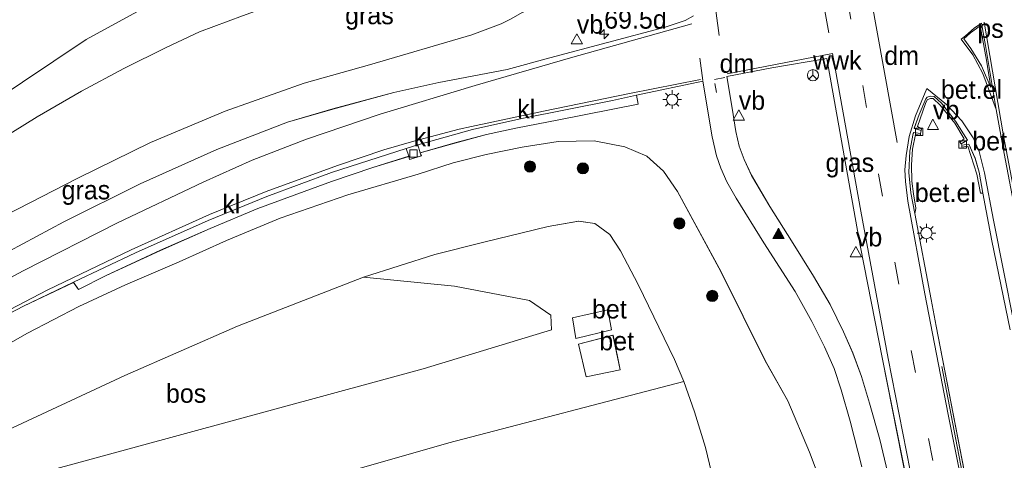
# Model space of a CAD drawing. Header units: millimetres. Extents: x 180000 to 190000, y 466229 to 468626.
# Tile 41 of 202: x 181608 to 181740, y 468025 to 468084. Entities that reach past the tile are written whole.
import ezdxf
from ezdxf.enums import TextEntityAlignment as Align

# ---------------------------------------------------------------- set-up
doc = ezdxf.new("R2010")
doc.units = ezdxf.units.MM
doc.linetypes.add('39strp', pattern=[12, 3, -9])
for name, color, linetype, lineweight in [('as-bs-kilometr', 13, 'Continuous', 18), ('bp-b5-bos', 93, 'Continuous', 18), ('bp-b5-grasland', 93, 'Continuous', 18), ('bp-bs-boom', 93, 'Continuous', 18), ('bw-bs-rona', 8, 'Continuous', 18), ('gw-bs-kruinlijn', 93, 'Continuous', 18), ('gw-bs-teenlijn', 93, 'Continuous', 18), ('mk-b5-vlakmark', 8, 'Continuous', 18), ('mk-bs-39streep 0.15', 8, '39strp', 18), ('mk-bs-haaientd', 8, 'haaitd', 18), ('mk-bs-streep 0.15', 8, 'Continuous', 18), ('mk-bs-vlakmark', 8, 'Continuous', 18), ('vh-b5-verh_soort', 8, 'Continuous', 18), ('wh-bs-kolk', 8, 'Continuous', 18), ('wm-bs-lichtmast', 8, 'Continuous', 18), ('wm-bs-verkeersbord', 8, 'Continuous', 18)]:
    doc.layers.add(name, color=color, linetype=linetype, lineweight=lineweight)
doc.styles.add('rtw_iso', font='iso-rtw.shx')
doc.linetypes.add('haaitd', pattern='A,0,-0.25,[25,RTW.shx,S=0.1,R=180,X=0,Y=0],-0.75', length=1)

# ---------------------------------------------------------------- blocks, each defined once
blk = doc.blocks.new('kolk')
blk.add_lwpolyline([(-0.5, -0.5), (0.5, -0.5), (0.5, 0.5), (-0.5, 0.5)], close=True)
blk = doc.blocks.new('verkeersbord')
for p, q in [((0, 0.75), (-0.75, -0.625)), ((0.75, -0.625), (0, 0.75)), ((-0.75, -0.625), (0.75, -0.625))]:
    blk.add_line(p, q)
blk = doc.blocks.new('dtbattr')
at = {"style": 'rtw_iso'}
blk.add_attdef('TAG', (0.59, 0.87), '', height=2.5, dxfattribs=at)
blk = doc.blocks.new('wegwijzer')
for q in [(-0.53, -0.53), (0, 0.75), (0.53, -0.53)]:
    blk.add_line((0, 0), q)
blk.add_circle((0, 0), 0.75)
blk = doc.blocks.new('dtbattr-r')
at = {"style": 'rtw_iso'}
blk.add_attdef('TAG', text='', height=2.5, dxfattribs=at).set_placement((0, 0), align=Align.MIDDLE_CENTER)
blk = doc.blocks.new('d33az_ACAD_1_FMEBLOCK100')
at = {"layer": 'bp-b5-grasland'}
for points in [[(147.6, 9.51, 29.79), (145.25, 15.66, 30), (142.36, 22.51, 29.99), (139.33, 27.89, 29.93), (133.48, 39.74, 29.9), (127.62, 50.52, 29.83), (125.77, 53.21, 29.65), (123.52, 55.24, 29.69), (120.56, 56.46, 29.69), (116.5, 57.28, 29.67), (111.67, 57.19, 29.68), (106.84, 56.43, 29.65), (102.03, 55.45, 29.57), (97.65, 54.35, 29.59), (92.96, 52.82, 29.51), (83.55, 50.07, 29.43), (74.5, 46.96, 29.51), (67.35, 43.96, 29.56), (60.99, 41.09, 29.59), (53.81, 38.04, 29.66), (47.6, 35.16, 29.81), (40.75, 31.58, 29.89), (33.41, 27.42, 30.06)], [(36.11, 11.17, 33.23), (93.64, 26.8, 33.13), (110.76, 32.04, 33.31), (110.67, 33.97, 33.38), (107.83, 35.94, 33.46), (97.83, 37.86, 33.54), (85.63, 39.04, 33.08), (95.17, 42.1, 33.18), (101.74, 43.76, 33.26), (110.33, 45.81, 33.19), (114.41, 46.54, 33.21), (116.55, 46.24, 33.26), (118.57, 44.76, 33.22), (119.98, 42.6, 33.33), (122.38, 38.06, 33.33), (127.2, 28.06, 33.53), (128.47, 25.1, 33.42), (97.05, 16.91, 33.24), (59.69, 6.21, 33.34), (29.2, -1.72, 32.98)], [(32.05, 30.93, 30.35), (40.2, 35.18, 30.18), (46.9, 38.36, 30.06), (47.54, 37.4, 30), (51.24, 39.27, 29.95), (58.49, 42.64, 29.86), (65.13, 45.57, 29.78), (71.54, 48.24, 29.67), (77.7, 50.52, 29.67), (81.38, 51.86, 29.64), (86.89, 53.7, 29.64), (91.69, 55.21, 29.65), (91.79, 54.8, 29.65), (93.38, 55.26, 29.63), (93.23, 55.69, 29.61), (97.87, 56.99, 29.62), (102.1, 58.13, 29.66), (106.01, 58.97, 29.7), (111.76, 60.09, 29.7), (122.38, 62.19, 29.8), (122.14, 63.38, 29.82), (130.99, 65.27, 29.97), (132.27, 57.82, 29.89), (132.84, 55.28, 29.89), (133.42, 53.62, 29.88), (134.23, 51.82, 29.89), (135.47, 49.63, 29.88), (139.17, 43.63, 29.92), (143.33, 37.16, 29.9), (145.57, 33.13, 29.94), (147.27, 29.74, 29.95), (148.55, 26.87, 29.94), (149.48, 24, 29.98), (150.69, 19.8, 29.95), (152.27, 13.7, 29.96)]]:
    blk.add_polyline3d(points, dxfattribs=at)
for points in [[(114.03, 30.87, 33.25), (118.82, 32.01, 33.25), (118.33, 34.7, 33.28), (113.58, 33.62, 33.26)], [(119.97, 26.69, 33.24), (119, 31.31, 33.27), (114.4, 30.11, 33.27), (115.42, 25.74, 33.23)]]:
    blk.add_polyline3d(points, close=True, dxfattribs=at)
blk = doc.blocks.new('verfsymbol')
for color in [252, 253]:
    blk.add_hatch(color=color).paths.add_polyline_path([(0.75, -0.625), (0, 0.75), (-0.75, -0.625)])
blk.add_lwpolyline([(0.75, -0.625), (0, 0.75), (-0.75, -0.625)], close=True)
blk = doc.blocks.new('dtbattr-l')
at = {"style": 'rtw_iso'}
blk.add_attdef('TAG', (0, 0), '', height=2.5, dxfattribs=at)
blk = doc.blocks.new('boom')
blk.add_hatch(color=256).paths.add_polyline_path([(-0.75, 0, 1), (0.75, 0, 1)])
blk.add_circle((0, 0), 0.75)
blk = doc.blocks.new('lantaarnpaal')
for p, q in [((-0.75, 0), (-1.25, 0)), ((-0.88, 0.88), (-0.53, 0.53)), ((0, 0.75), (0, 1.25)), ((0.53, 0.53), (0.88, 0.88)), ((0.75, 0), (1.25, 0)), ((-0.53, -0.53), (-0.88, -0.88)), ((0, -0.75), (0, -1.25)), ((0.53, -0.53), (0.88, -0.88))]:
    blk.add_line(p, q)
blk.add_circle((0, 0), 0.75)
blk = doc.blocks.new('d33az_ACAD_1_FMEBLOCK163')
at = {"layer": 'vh-b5-verh_soort'}
for points in [[(99.14, 94.74, 30.01), (95.88, 111.25, 30.04), (92.89, 126.43, 30.05), (90.76, 138.43, 30.11), (88.41, 151.44, 30.17), (81.08, 150.2, 30), (75.06, 149.03, 29.99), (75.77, 144.81, 29.89), (76.24, 141.65, 29.87), (76.71, 139.69, 29.88), (77.39, 137.93, 29.88), (78.34, 135.81, 29.89), (80.79, 131.63, 29.9), (83.68, 127.05, 29.87), (86.64, 122.35, 29.88), (88.89, 118.54, 29.89), (90.63, 114.87, 29.93), (91.89, 112.06, 29.91), (93.07, 108.93, 29.92), (94.14, 105.35, 29.9), (95.51, 100.5, 29.92), (96.98, 94.29, 29.92)], [(93.11, 96.84, 29.96), (91.53, 102.95, 29.95), (90.32, 107.14, 29.98), (89.39, 110.01, 29.94), (88.11, 112.88, 29.95), (86.41, 116.27, 29.94), (84.17, 120.3, 29.9), (80.01, 126.78, 29.92), (76.31, 132.77, 29.88), (75.07, 134.96, 29.89), (74.25, 136.77, 29.88), (73.67, 138.42, 29.89), (73.1, 140.96, 29.89), (71.83, 148.41, 29.97), (62.97, 146.52, 29.82), (59.76, 145.81, 29.79), (47.65, 143.43, 29.73), (41.08, 141.93, 29.68), (33.76, 139.89, 29.66), (32.18, 139.41, 29.67), (22.21, 136.17, 29.68), (13.57, 133, 29.71), (5.73, 129.77, 29.86), (-3.98, 125.43, 29.95), (-12.27, 121.51, 30.06), (-18.96, 118.32, 30.18), (-27.12, 114.07, 30.35)], [(-28.25, 121.76, 30.41), (-13.59, 129.59, 30.16), (-3.35, 134.66, 30.05), (6.9, 139.25, 29.94), (16.31, 142.92, 29.88), (22.39, 144.67, 29.84), (30.53, 146.89, 29.79), (36.56, 148.21, 29.77), (45.67, 149.98, 29.78), (51.41, 151.52, 29.84), (66.8, 155.61, 29.96), (69.49, 156.53, 29.97), (70.58, 157.14, 29.98)], [(112.94, 115.18, 29.9), (110.49, 127.04, 29.84), (109.28, 133.42, 29.82), (108.8, 136.23, 29.82), (108.24, 138.08, 29.81), (107.41, 140, 29.8), (106.46, 139.83, 29.77), (106.39, 140.02, 29.77), (107.24, 140.52, 29.78), (105.63, 143.06, 29.81), (103.76, 145.44, 29.83), (102.78, 146.34, 29.85), (102.23, 146.39, 29.86), (101.85, 146.25, 29.87), (101.66, 146.06, 29.89), (100.77, 143.94, 29.89), (100.11, 142.09, 29.91), (101.03, 141.81, 29.89), (100.96, 141.42, 29.88), (100.05, 141.55, 29.93), (99.95, 141.41, 29.94), (99.5, 139.04, 29.96), (99.4, 136.2, 29.97), (99.67, 133.47, 29.95), (100.21, 130.72, 29.93), (102.37, 119.2, 29.94), (103.02, 115.66, 29.92), (106.79, 96.33, 29.85)]]:
    blk.add_polyline3d(points, dxfattribs=at)
blk = doc.blocks.new('hecto')
for p, q in [((0, 0.625), (-0.625, 0)), ((0, -0.625), (0, 0.625)), ((-0.625, 0), (0.625, 0)), ((0.625, 0), (0, -0.625))]:
    blk.add_line(p, q)

msp = doc.modelspace()

# ---------------------------------------------------------------- linework, layer by layer
at = {"layer": 'bp-b5-bos'}
msp.add_polyline3d([(181604.13, 468127.95, 32.85), (181620.32, 468135.75, 32.56), (181636.63, 468141.56, 32.8), (181661.09, 468150.41, 32.88), (181681.41, 468156.94, 33.01), (181681.14, 468153.51, 33.25), (181680.57, 468149.54, 33.37), (181680.1, 468147.17, 33.44), (181675.02, 468123.09, 33.7), (181672.92, 468112.69, 33.57), (181672.22, 468107.65, 33.57), (181659.65, 468100.38, 33.41), (181643.07, 468093.7, 33.59), (181628.4, 468087.04, 33.46), (181617.22, 468080.89, 33.29), (181604.33, 468072.27, 33.23)], dxfattribs=at)
for points in [[(181604.75, 468021.22, 33.23), (181586.69, 468014.03, 32.88), (181584.77, 468019.04, 32.84), (181602.15, 468026.57, 33.13), (181622.37, 468035.95, 33.26), (181637.45, 468042.58, 33.12), (181654.27, 468049.1, 33.08), (181666.47, 468047.91, 33.54), (181676.47, 468045.99, 33.46), (181679.31, 468044.02, 33.38), (181679.4, 468042.09, 33.31), (181662.28, 468036.85, 33.13)], [(181623.73, 468000.41, 33.21), (181557.45, 467985.48, 33.13), (181554.58, 467989.66, 33.13), (181558.77, 467995.82, 33.09), (181597.84, 468008.33, 32.98), (181628.33, 468016.27, 33.34), (181665.68, 468026.96, 33.24), (181697.11, 468035.15, 33.42), (181698.52, 468031.11, 33.45), (181699.99, 468026.34, 33.59), (181701.37, 468020.59, 33.91), (181700.52, 468018.85, 33.92)]]:
    msp.add_polyline3d(points, close=True, dxfattribs=at)
at = {"layer": 'bp-b5-grasland'}
for points in [[(181604.33, 468072.27, 33.23), (181617.22, 468080.89, 33.29), (181628.4, 468087.04, 33.46)], [(181698.38, 468084.05, 29.98), (181697.29, 468083.44, 29.97), (181694.6, 468082.53, 29.96), (181679.21, 468078.43, 29.84), (181673.47, 468076.89, 29.78), (181664.36, 468075.12, 29.77), (181658.33, 468073.8, 29.79), (181650.19, 468071.59, 29.84), (181644.11, 468069.84, 29.88), (181634.7, 468066.17, 29.94), (181624.45, 468061.57, 30.05), (181614.21, 468056.5, 30.16), (181599.55, 468048.68, 30.41)], [(181602.01, 468065.21, 33.03), (181610.67, 468070.54, 33.17), (181616.6, 468073.96, 33.11), (181622.23, 468077.02, 33.12), (181627.89, 468079.79, 33.23), (181632.38, 468081.91, 33.2), (181638.1, 468084.03, 33.36)], [(181638.1, 468084.03, 33.36), (181632.38, 468081.91, 33.2), (181627.89, 468079.79, 33.23), (181622.23, 468077.02, 33.12), (181616.6, 468073.96, 33.11), (181610.67, 468070.54, 33.17), (181602.01, 468065.21, 33.03)], [(181673.93, 468083.61, 29.59), (181672.68, 468082.97, 29.6), (181668.79, 468081.5, 29.5), (181655.11, 468077.49, 29.53), (181646.36, 468075.06, 29.6), (181635.79, 468071.28, 29.63), (181625.83, 468067.09, 29.75), (181616.08, 468062.35, 29.83), (181603.22, 468055.77, 30.02)], [(181603.22, 468055.77, 30.02), (181616.08, 468062.35, 29.83), (181625.83, 468067.09, 29.75), (181635.79, 468071.28, 29.63), (181646.36, 468075.06, 29.6), (181655.11, 468077.49, 29.53), (181668.79, 468081.5, 29.5), (181672.68, 468082.97, 29.6), (181673.93, 468083.61, 29.59)], [(181734.59, 468023.25, 29.85), (181730.82, 468042.57, 29.92), (181730.17, 468046.11, 29.94), (181728.01, 468057.63, 29.93), (181728.12, 468058.27, 30), (181728.1, 468058.34, 30.02), (181727.79, 468060.27, 30.07), (181727.6, 468061.93, 30.07), (181727.53, 468064.13, 30.08), (181727.68, 468066.24, 30.07), (181728.06, 468068.16, 30.05), (181728.73, 468068.11, 29.93), (181728.76, 468068.33, 29.88), (181728.83, 468068.72, 29.89), (181728.89, 468068.96, 29.93), (181728.33, 468069.23, 30.01), (181729.42, 468072.32, 30.06), (181729.63, 468072.8, 30.06), (181729.74, 468072.88, 30.06), (181730.07, 468072.99, 30.04), (181730.45, 468072.98, 30.02), (181731.36, 468072.12, 30.01), (181733.32, 468069.7, 29.97), (181734.6, 468067.61, 29.92), (181733.99, 468067.17, 29.86), (181734.19, 468066.93, 29.77), (181734.26, 468066.74, 29.77), (181734.29, 468066.48, 29.83), (181735.06, 468066.64, 29.92), (181736.28, 468062.86, 29.93), (181736.75, 468060.32, 29.91), (181737.08, 468060.34, 29.82), (181738.29, 468053.95, 29.84), (181740.74, 468042.09, 29.9)], [(181602.05, 468037.48, 30.06), (181609.39, 468041.63, 29.89), (181616.24, 468045.21, 29.81), (181622.45, 468048.09, 29.66), (181629.63, 468051.14, 29.59), (181635.99, 468054.01, 29.56), (181643.14, 468057.01, 29.51), (181652.19, 468060.12, 29.43), (181661.6, 468062.88, 29.51), (181666.29, 468064.4, 29.59), (181670.67, 468065.5, 29.57), (181675.48, 468066.48, 29.65), (181680.3, 468067.25, 29.68), (181685.14, 468067.34, 29.67), (181689.2, 468066.51, 29.69), (181692.16, 468065.29, 29.69), (181694.41, 468063.27, 29.65), (181696.26, 468060.57, 29.83), (181702.12, 468049.8, 29.9), (181707.96, 468037.95, 29.93), (181711, 468032.56, 29.99), (181713.89, 468025.71, 30), (181716.24, 468019.56, 29.79)], [(181701.37, 468020.59, 33.91), (181699.99, 468026.34, 33.59), (181698.52, 468031.11, 33.45), (181697.11, 468035.15, 33.42), (181695.84, 468038.11, 33.53), (181691.02, 468048.11, 33.33), (181688.62, 468052.65, 33.33), (181687.21, 468054.81, 33.22), (181685.19, 468056.29, 33.26), (181683.04, 468056.59, 33.21), (181678.97, 468055.86, 33.19), (181670.38, 468053.81, 33.26), (181663.81, 468052.15, 33.18), (181654.27, 468049.1, 33.08), (181637.45, 468042.58, 33.12), (181622.37, 468035.95, 33.26), (181602.15, 468026.57, 33.13)]]:
    msp.add_polyline3d(points, dxfattribs=at)
msp.add_polyline3d([(181729.24, 468010.24, 29.99), (181727.25, 468009.82, 29.9), (181724.78, 468021.2, 29.92), (181723.31, 468027.41, 29.92), (181721.94, 468032.27, 29.9), (181720.87, 468035.84, 29.92), (181719.7, 468038.98, 29.91), (181718.43, 468041.78, 29.93), (181716.69, 468045.45, 29.89), (181714.44, 468049.26, 29.88), (181711.48, 468053.97, 29.87), (181708.59, 468058.54, 29.9), (181706.14, 468062.73, 29.89), (181705.19, 468064.85, 29.88), (181704.51, 468066.6, 29.88), (181704.04, 468068.56, 29.87), (181703.57, 468071.72, 29.89), (181702.86, 468075.94, 29.99), (181708.88, 468077.11, 30), (181716.21, 468078.35, 30.17), (181718.56, 468065.34, 30.11), (181720.69, 468053.34, 30.05), (181723.68, 468038.16, 30.04), (181726.95, 468021.66, 30.01)], close=True, dxfattribs=at)
at = {"layer": 'gw-bs-kruinlijn'}
for points in [[(181685.35, 468158.12, 33), (181685.12, 468149.39, 33.25), (181684.73, 468137.33, 33.36), (181684.07, 468129.46, 33.32), (181682.14, 468117.23, 33.36), (181680.8, 468108.48, 33.29), (181679.79, 468104.86, 33.31), (181678.18, 468101.09, 33.28), (181676.28, 468098.54, 33.38), (181674.41, 468096.99, 33.39), (181671.93, 468095.64, 33.36), (181668.31, 468094.22, 33.38), (181656.93, 468090.25, 33.45), (181649.24, 468088.1, 33.52), (181638.1, 468084.03, 33.36), (181632.38, 468081.91, 33.2), (181627.89, 468079.79, 33.23), (181622.23, 468077.02, 33.12), (181616.6, 468073.96, 33.11), (181610.67, 468070.54, 33.17), (181602.01, 468065.21, 33.03)], [(181700.52, 468018.85, 33.92), (181701.37, 468020.59, 33.91), (181699.99, 468026.34, 33.59), (181698.52, 468031.11, 33.45), (181697.11, 468035.15, 33.42), (181695.84, 468038.11, 33.53), (181691.02, 468048.11, 33.33), (181688.62, 468052.65, 33.33), (181687.21, 468054.81, 33.22), (181685.19, 468056.29, 33.26), (181683.04, 468056.59, 33.21), (181678.97, 468055.86, 33.19), (181670.38, 468053.81, 33.26), (181663.81, 468052.15, 33.18), (181654.27, 468049.1, 33.08), (181637.45, 468042.58, 33.12), (181622.37, 468035.95, 33.26), (181602.15, 468026.57, 33.13)]]:
    msp.add_polyline3d(points, dxfattribs=at)
at = {"layer": 'gw-bs-teenlijn'}
for points in [[(181603.22, 468055.77, 30.02), (181616.08, 468062.35, 29.83), (181625.83, 468067.09, 29.75), (181635.79, 468071.28, 29.63), (181646.36, 468075.06, 29.6), (181655.11, 468077.49, 29.53), (181668.79, 468081.5, 29.5), (181672.68, 468082.97, 29.6), (181673.93, 468083.61, 29.59), (181675.6, 468084.52, 29.6), (181677.14, 468085.53, 29.64), (181678.24, 468086.36, 29.77), (181679.9, 468087.54, 29.81), (181681.42, 468088.77, 29.85), (181682.79, 468089.99, 29.89), (181683.94, 468090.94, 29.9), (181685.11, 468092.18, 29.9), (181686.3, 468093.91, 29.89), (181686.67, 468094.63, 29.89)], [(181602.05, 468037.48, 30.06), (181609.39, 468041.63, 29.89), (181616.24, 468045.21, 29.81), (181622.45, 468048.09, 29.66), (181629.63, 468051.14, 29.59), (181635.99, 468054.01, 29.56), (181643.14, 468057.01, 29.51), (181652.19, 468060.12, 29.43), (181661.6, 468062.88, 29.51), (181666.29, 468064.4, 29.59), (181670.67, 468065.5, 29.57), (181675.48, 468066.48, 29.65), (181680.3, 468067.25, 29.68), (181685.14, 468067.34, 29.67), (181689.2, 468066.51, 29.69), (181692.16, 468065.29, 29.69), (181694.41, 468063.27, 29.65), (181696.26, 468060.57, 29.83), (181702.12, 468049.8, 29.9), (181707.96, 468037.95, 29.93), (181711, 468032.56, 29.99), (181713.89, 468025.71, 30), (181716.24, 468019.56, 29.79)]]:
    msp.add_polyline3d(points, dxfattribs=at)
at = {"layer": 'mk-b5-vlakmark'}
msp.add_polyline3d([(181737.55, 468078.1, 29.99), (181738.16, 468074.48, 29.98), (181736.9, 468077.34, 29.97), (181735.47, 468079.66, 29.98), (181734.53, 468080.96, 29.98), (181735.42, 468081.77, 29.98), (181736.7, 468082.72, 29.99)], close=True, dxfattribs=at)
at = {"layer": 'mk-bs-39streep 0.15'}
for points in [[(181708.94, 468162.14, 30.42), (181709.34, 468158.02, 30.39), (181710.75, 468146.06, 30.34), (181713.7, 468122.25, 30.23), (181717.03, 468098.41, 30.2), (181718.93, 468086.54, 30.14), (181723.12, 468062.9, 30.06), (181727.51, 468039.32, 29.97), (181732.17, 468015.69, 29.97), (181736.91, 467992.14, 29.97), (181738.77, 467982.82, 29.93)], [(181701.28, 468085.31, 29.99), (181701.42, 468084.4, 30.02), (181702.63, 468076, 29.97)], [(181715.95, 468084.71, 30.18), (181716.84, 468079.77, 30.17)], [(181699.67, 468075.41, 29.94), (181698.4, 468083.88, 29.99)]]:
    msp.add_polyline3d(points, dxfattribs=at)
at = {"layer": 'mk-bs-haaientd'}
for points in [[(181725.63, 468067.09, 29.99), (181722.17, 468086.38, 30.09)], [(181702.57, 468075.81, 29.95), (181701.2, 468075.55, 29.95)]]:
    msp.add_polyline3d(points, dxfattribs=at)
at = {"layer": 'mk-bs-streep 0.15'}
for points in [[(181742.83, 468052.32, 29.92), (181739.85, 468068, 29.97), (181737.26, 468083.21, 30.03)], [(181698.19, 468082.98, 30.03), (181681.97, 468078.42, 29.85), (181669.21, 468074.75, 29.82), (181656.53, 468070.91, 29.84), (181646.67, 468067.57, 29.88), (181639.42, 468064.73, 29.89), (181632.84, 468061.83, 29.94), (181621.42, 468056.36, 30.08), (181608.79, 468049.97, 30.23), (181597.32, 468043.8, 30.5), (181588, 468038.57, 30.75), (181575.23, 468031.2, 31.17), (181557.18, 468020.56, 31.72), (181535.22, 468008.07, 32.33), (181513.72, 467996.69, 32.84), (181493.81, 467986.95, 33.19), (181470.63, 467976.58, 33.52), (181448.41, 467967.46, 33.65), (181435.2, 467962.39, 33.78), (181422.64, 467957.95, 33.82), (181413.28, 467954.78, 33.81)], [(181742.49, 468052.32, 29.91), (181739.95, 468065.64, 29.94), (181738.87, 468071.54, 29.97), (181737.44, 468080.1, 29.99), (181736.92, 468083.07, 29.98), (181735.91, 468082.41, 30.01), (181734.74, 468081.39, 29.99), (181734.19, 468080.94, 30.01), (181735.73, 468078.84, 29.98), (181737.08, 468076.34, 30)], [(181702.89, 468076.27, 29.99), (181716.99, 468079.01, 30.14), (181720.76, 468057.93, 30.1), (181724.44, 468038.24, 30.03), (181728.83, 468015.79, 30), (181733.15, 467994.48, 29.97), (181737.64, 467972.56, 30.01), (181743, 467946.89, 30.03), (181748.34, 467921.08, 30.05), (181753.05, 467898.16, 30.15), (181755.31, 467887.34, 30.18), (181760.33, 467862.95, 30.29), (181765.58, 467837.42, 30.42), (181770.74, 467812.25, 30.58), (181775.14, 467790.93, 30.7), (181779.11, 467772.46, 30.75), (181781.73, 467760.83, 30.81), (181783.53, 467753.86, 30.87), (181786.56, 467743.08, 30.96), (181789.09, 467734.69, 31), (181792, 467725.33, 31.05)], [(181603.01, 468042.69, 30.29), (181612, 468047.35, 30.11), (181623.21, 468052.75, 29.96), (181633.7, 468057.49, 29.85), (181641.27, 468060.55, 29.76), (181650.8, 468064.02, 29.71), (181657.01, 468066.12, 29.69), (181661, 468067.28, 29.68), (181667.08, 468068.91, 29.67), (181668.73, 468069.27, 29.69), (181678.33, 468071.31, 29.74), (181689.86, 468073.68, 29.82), (181699.34, 468075.55, 29.94)], [(181738.87, 468071.54, 29.97), (181737.08, 468076.34, 30)], [(181701.47, 468073.8, 29.88), (181701.25, 468075.02, 29.91)], [(181741.81, 467984.02, 29.9), (181735.63, 468014.72, 29.9), (181732.46, 468030.76, 29.9), (181729.33, 468046.89, 29.97), (181727.04, 468059.29, 29.97), (181726.74, 468061.88, 29.99), (181726.65, 468063.46, 29.98), (181726.83, 468065.37, 29.98), (181727.21, 468067.9, 29.97), (181728.07, 468070.68, 29.93), (181729.6, 468074.35, 29.91), (181732.24, 468072.19, 29.9), (181734.29, 468070, 29.89), (181735.77, 468067.73, 29.86), (181736.57, 468065.93, 29.87), (181737.28, 468063.06, 29.89), (181738.52, 468056.73, 29.89), (181742.56, 468036.34, 29.85), (181746.21, 468018.48, 29.82), (181750.78, 467995.55, 29.85), (181755.42, 467972.95, 29.88), (181759.72, 467952.13, 29.9), (181763.42, 467934.11, 29.88)], [(181754.04, 467941.48, 29.84), (181749.47, 467958.33, 29.87), (181745.4, 467973.21, 29.89), (181742.22, 467985.22, 29.9), (181740.81, 467990.74, 29.87), (181739.94, 467994.93, 29.89), (181734.08, 468024.14, 29.88), (181731.58, 468037.17, 29.91)]]:
    msp.add_polyline3d(points, dxfattribs=at)
at = {"layer": 'vh-b5-verh_soort'}
for points in [[(181666.51, 468067.05, 29.62), (181661.87, 468065.74, 29.61), (181661.56, 468066.81, 29.66), (181668.88, 468068.85, 29.68), (181675.45, 468070.34, 29.73), (181687.56, 468072.73, 29.79), (181690.77, 468073.43, 29.82), (181691.02, 468072.24, 29.8), (181680.4, 468070.14, 29.7), (181674.65, 468069.02, 29.7), (181670.74, 468068.18, 29.66)], [(181730.58, 468073.25, 29.85), (181731.56, 468072.35, 29.83), (181733.43, 468069.98, 29.81), (181735.04, 468067.43, 29.78), (181734.19, 468066.93, 29.77), (181733.99, 468067.17, 29.86), (181734.6, 468067.61, 29.92), (181733.32, 468069.7, 29.97), (181731.36, 468072.12, 30.01), (181730.45, 468072.98, 30.02), (181730.07, 468072.99, 30.04), (181729.74, 468072.88, 30.06), (181729.63, 468072.8, 30.06), (181729.42, 468072.32, 30.06), (181728.33, 468069.23, 30.01), (181728.89, 468068.96, 29.93), (181728.83, 468068.72, 29.89), (181727.91, 468069.01, 29.91), (181728.57, 468070.85, 29.89), (181729.46, 468072.97, 29.89), (181729.65, 468073.16, 29.87), (181730.04, 468073.3, 29.86)], [(181728.76, 468068.33, 29.88), (181728.73, 468068.11, 29.93), (181728.06, 468068.16, 30.05), (181727.68, 468066.24, 30.07), (181727.53, 468064.13, 30.08), (181727.6, 468061.93, 30.07), (181727.79, 468060.27, 30.07), (181728.1, 468058.34, 30.02), (181728.12, 468058.27, 30), (181728.01, 468057.63, 29.93), (181727.47, 468060.38, 29.95), (181727.2, 468063.11, 29.97), (181727.3, 468065.95, 29.96), (181727.75, 468068.32, 29.94), (181727.85, 468068.46, 29.93)], [(181619.87, 468049.32, 29.95), (181616.18, 468047.45, 30), (181615.54, 468048.42, 30.06), (181623.82, 468052.34, 29.95), (181633.53, 468056.68, 29.86), (181641.37, 468059.91, 29.71), (181650.01, 468063.08, 29.68), (181659.98, 468066.33, 29.67), (181660.33, 468065.27, 29.65), (181655.53, 468063.75, 29.64), (181650.02, 468061.91, 29.64), (181646.34, 468060.57, 29.67), (181640.18, 468058.3, 29.67), (181633.77, 468055.63, 29.78), (181627.13, 468052.7, 29.86)], [(181662.01, 468065.32, 29.63), (181660.43, 468064.85, 29.65), (181660.33, 468065.27, 29.65), (181659.98, 468066.33, 29.67), (181661.56, 468066.81, 29.66), (181661.87, 468065.74, 29.61)], [(181735.21, 468066.91, 29.8), (181736.04, 468065, 29.81), (181736.6, 468063.14, 29.82), (181737.08, 468060.34, 29.82), (181736.75, 468060.32, 29.91), (181736.28, 468062.86, 29.93), (181735.06, 468066.64, 29.92), (181734.29, 468066.48, 29.83), (181734.26, 468066.74, 29.77)], [(181687.45, 468042.06, 33.25), (181682.66, 468040.93, 33.25), (181682.21, 468043.68, 33.26), (181686.97, 468044.75, 33.28)], [(181688.61, 468036.74, 33.24), (181684.06, 468035.79, 33.23), (181683.04, 468040.17, 33.27), (181687.63, 468041.36, 33.27)]]:
    msp.add_polyline3d(points, close=True, dxfattribs=at)

# ---------------------------------------------------------------- block references
at = {"layer": 'as-bs-kilometr'}
ref = msp.add_blockref('dtbattr', (181686.46, 468081.58, 29.95), dxfattribs=at)
ref.add_attrib('TAG', '69.5d', dxfattribs={"layer": '0', "height": 2.5, "style": 'rtw_iso'}).set_placement((181686.46, 468081.58, 29.95), align=Align.BOTTOM_LEFT)
msp.add_blockref('hecto', (181686.46, 468081.58, 29.95), dxfattribs=at)
at = {"layer": 'bp-b5-bos'}
ref = msp.add_blockref('dtbattr-r', (181627.88, 468031.57, 33.2), dxfattribs=at)
ref.add_attrib('TAG', 'bos', dxfattribs={"layer": '0', "height": 2.5, "style": 'rtw_iso'}).set_placement((181627.88, 468031.57, 33.2), align=Align.BOTTOM_LEFT)
at = {"layer": 'bp-b5-grasland'}
ref = msp.add_blockref('dtbattr-r', (181651.83, 468082.17, 31.53), dxfattribs=at)
ref.add_attrib('TAG', 'gras', dxfattribs={"layer": '0', "height": 2.5, "style": 'rtw_iso'}).set_placement((181651.83, 468082.17, 31.53), align=Align.BOTTOM_LEFT)
msp.add_blockref('d33az_ACAD_1_FMEBLOCK100', (181568.64, 468010.05), dxfattribs=at)
ref = msp.add_blockref('dtbattr-r', (181716.05, 468062.43, 29.95), dxfattribs=at)
ref.add_attrib('TAG', 'gras', dxfattribs={"layer": '0', "height": 2.5, "style": 'rtw_iso'}).set_placement((181716.05, 468062.43, 29.95), align=Align.BOTTOM_LEFT)
ref = msp.add_blockref('dtbattr-r', (181613.93, 468058.76, 30.98), dxfattribs=at)
ref.add_attrib('TAG', 'gras', dxfattribs={"layer": '0', "height": 2.5, "style": 'rtw_iso'}).set_placement((181613.93, 468058.76, 30.98), align=Align.BOTTOM_LEFT)
at = {"layer": 'bp-bs-boom'}
for p in [(181676.54, 468063.9, 30.52), (181683.61, 468063.66, 30.81), (181696.5, 468056.29, 30.65), (181700.91, 468046.61, 30.65)]:
    msp.add_blockref('boom', p, dxfattribs=at)
at = {"layer": 'bw-bs-rona'}
ref = msp.add_blockref('dtbattr', (181714.37, 468076.11, 30.05), dxfattribs=at)
ref.add_attrib('TAG', 'wwk', dxfattribs={"layer": '0', "height": 2.5, "style": 'rtw_iso'}).set_placement((181714.37, 468076.11, 30.05), align=Align.BOTTOM_LEFT)
msp.add_blockref('wegwijzer', (181714.37, 468076.11, 30.05), dxfattribs=at)
at = {"layer": 'mk-b5-vlakmark'}
ref = msp.add_blockref('dtbattr-r', (181736.34, 468080.35, 29.98), dxfattribs=at)
ref.add_attrib('TAG', 'ps', dxfattribs={"layer": '0', "height": 2.5, "style": 'rtw_iso'}).set_placement((181736.34, 468080.35, 29.98), align=Align.BOTTOM_LEFT)
at = {"layer": 'mk-bs-haaientd'}
ref = msp.add_blockref('dtbattr-l', (181701.89, 468075.68, 29.95), dxfattribs=at)
ref.add_attrib('TAG', 'dm', dxfattribs={"layer": '0', "height": 2.5, "style": 'rtw_iso'}).set_placement((181701.89, 468075.68, 29.95), align=Align.BOTTOM_LEFT)
ref = msp.add_blockref('dtbattr-l', (181723.9, 468076.73, 30.04), dxfattribs=at)
ref.add_attrib('TAG', 'dm', dxfattribs={"layer": '0', "height": 2.5, "style": 'rtw_iso'}).set_placement((181723.9, 468076.73, 30.04), align=Align.BOTTOM_LEFT)
at = {"layer": 'mk-bs-vlakmark'}
msp.add_blockref('verfsymbol', (181709.76, 468054.91, 30), dxfattribs=at)
at = {"layer": 'vh-b5-verh_soort'}
msp.add_blockref('d33az_ACAD_1_FMEBLOCK163', (181627.8, 467926.91), dxfattribs=at)
ref = msp.add_blockref('dtbattr-r', (181731.47, 468072.2, 29.92), dxfattribs=at)
ref.add_attrib('TAG', 'bet.el', dxfattribs={"layer": '0', "height": 2.5, "style": 'rtw_iso'}).set_placement((181731.47, 468072.2, 29.92), align=Align.BOTTOM_LEFT)
ref = msp.add_blockref('dtbattr-r', (181674.83, 468069.58, 29.71), dxfattribs=at)
ref.add_attrib('TAG', 'kl', dxfattribs={"layer": '0', "height": 2.5, "style": 'rtw_iso'}).set_placement((181674.83, 468069.58, 29.71), align=Align.BOTTOM_LEFT)
ref = msp.add_blockref('dtbattr-r', (181660.99, 468065.83, 29.65), dxfattribs=at)
ref.add_attrib('TAG', 'kl', dxfattribs={"layer": '0', "height": 2.5, "style": 'rtw_iso'}).set_placement((181660.99, 468065.83, 29.65), align=Align.BOTTOM_LEFT)
ref = msp.add_blockref('dtbattr-r', (181735.67, 468065.31, 29.85), dxfattribs=at)
ref.add_attrib('TAG', 'bet.el', dxfattribs={"layer": '0', "height": 2.5, "style": 'rtw_iso'}).set_placement((181735.67, 468065.31, 29.85), align=Align.BOTTOM_LEFT)
ref = msp.add_blockref('dtbattr-r', (181727.98, 468058.41, 29.99), dxfattribs=at)
ref.add_attrib('TAG', 'bet.el', dxfattribs={"layer": '0', "height": 2.5, "style": 'rtw_iso'}).set_placement((181727.98, 468058.41, 29.99), align=Align.BOTTOM_LEFT)
ref = msp.add_blockref('dtbattr-r', (181635.41, 468056.89, 29.79), dxfattribs=at)
ref.add_attrib('TAG', 'kl', dxfattribs={"layer": '0', "height": 2.5, "style": 'rtw_iso'}).set_placement((181635.41, 468056.89, 29.79), align=Align.BOTTOM_LEFT)
ref = msp.add_blockref('dtbattr-r', (181684.83, 468042.84, 33.26), dxfattribs=at)
ref.add_attrib('TAG', 'bet', dxfattribs={"layer": '0', "height": 2.5, "style": 'rtw_iso'}).set_placement((181684.83, 468042.84, 33.26), align=Align.BOTTOM_LEFT)
ref = msp.add_blockref('dtbattr-r', (181685.81, 468038.58, 33.25), dxfattribs=at)
ref.add_attrib('TAG', 'bet', dxfattribs={"layer": '0', "height": 2.5, "style": 'rtw_iso'}).set_placement((181685.81, 468038.58, 33.25), align=Align.BOTTOM_LEFT)
at = {"layer": 'wh-bs-kolk'}
for p in [(181728.56, 468068.54, 29.92), (181734.38, 468066.85, 29.84), (181660.97, 468065.65, 29.68)]:
    msp.add_blockref('kolk', p, dxfattribs=at)
at = {"layer": 'wm-bs-lichtmast'}
for p in [(181695.55, 468072.84, 29.9), (181729.54, 468055, 30.03)]:
    msp.add_blockref('lantaarnpaal', p, dxfattribs=at)
at = {"layer": 'wm-bs-verkeersbord'}
ref = msp.add_blockref('dtbattr', (181682.8, 468080.91, 29.91), dxfattribs=at)
ref.add_attrib('TAG', 'vb', dxfattribs={"layer": '0', "height": 2.5, "style": 'rtw_iso'}).set_placement((181682.8, 468080.91, 29.91), align=Align.BOTTOM_LEFT)
for p in [(181682.8, 468080.91, 29.91), (181704.45, 468070.73, 30), (181730.41, 468069.48, 29.99), (181720.11, 468052.47, 30.19)]:
    msp.add_blockref('verkeersbord', p, dxfattribs=at)
ref = msp.add_blockref('dtbattr', (181704.45, 468070.73, 30), dxfattribs=at)
ref.add_attrib('TAG', 'vb', dxfattribs={"layer": '0', "height": 2.5, "style": 'rtw_iso'}).set_placement((181704.45, 468070.73, 30), align=Align.BOTTOM_LEFT)
ref = msp.add_blockref('dtbattr', (181730.41, 468069.48, 29.99), dxfattribs=at)
ref.add_attrib('TAG', 'vb', dxfattribs={"layer": '0', "height": 2.5, "style": 'rtw_iso'}).set_placement((181730.41, 468069.48, 29.99), align=Align.BOTTOM_LEFT)
ref = msp.add_blockref('dtbattr', (181720.11, 468052.47, 30.19), dxfattribs=at)
ref.add_attrib('TAG', 'vb', dxfattribs={"layer": '0', "height": 2.5, "style": 'rtw_iso'}).set_placement((181720.11, 468052.47, 30.19), align=Align.BOTTOM_LEFT)

doc.saveas('drawing.dxf')
